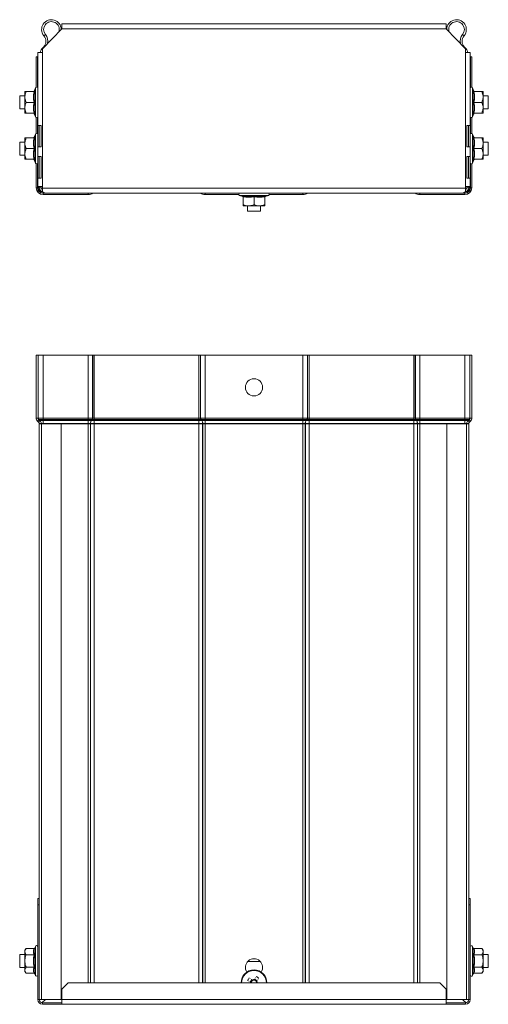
# Model space of a CAD drawing. Header units: millimetres. Extents: x 303 to 964, y -553 to 366.
# Tile 2 of 4: x 745 to 963, y -553 to -95. Entities that reach past the tile are written whole.
import ezdxf

# ---------------------------------------------------------------- set-up
doc = ezdxf.new("R2010")
doc.units = ezdxf.units.MM
doc.linetypes.add('K5LT32768', pattern=[0])
doc.linetypes.add('K5LT32769', pattern=[0])

msp = doc.modelspace()

# ---------------------------------------------------------------- linework, layer by layer
at = {"color": 7, "linetype": 'K5LT32768', "lineweight": 15}
for p, q in [((755.24, -108.52), (764.2, -99.23)), ((764.2, -96.99), (943.2, -96.99)), ((764.2, -99.19), (764.2, -96.99)), ((764.2, -99.23), (764.2, -99.19)), ((764.2, -99.19), (943.2, -99.19)), ((943.2, -96.99), (943.2, -99.19)), ((943.2, -99.19), (943.2, -99.23)), ((943.2, -99.23), (952.15, -108.52)), ((755.87, -102.45), (756.56, -101.87)), ((760.58, -102.99), (760.32, -103.07)), ((760.36, -103.21), (760.32, -103.07)), ((947.08, -103.07), (946.81, -102.98)), ((947.04, -103.22), (947.08, -103.07)), ((951.52, -102.45), (950.83, -101.87)), ((755.24, -110.2), (755.24, -108.52)), ((755.35, -108.12), (755.69, -107.75)), ((951.7, -107.75), (952.05, -108.12)), ((952.15, -108.52), (952.15, -110.2)), ((752.89, -112.25), (752.3, -112.25)), ((752.3, -126.41), (752.3, -112.25)), ((752.99, -112.25), (752.89, -112.25)), ((752.99, -110.2), (755.19, -110.2)), ((752.99, -172.7), (752.99, -110.2)), ((755.19, -172.7), (755.19, -110.2)), ((755.19, -110.2), (755.24, -110.2)), ((952.15, -110.2), (952.2, -110.2)), ((952.2, -110.2), (954.4, -110.2)), ((952.2, -172.7), (952.2, -110.2)), ((954.4, -172.7), (954.4, -110.2)), ((954.4, -112.25), (954.51, -112.25)), ((954.51, -112.25), (955.1, -112.25)), ((955.1, -112.25), (955.1, -126.41)), ((751.9, -126.77), (751.36, -128.24)), ((751.4, -128.25), (751.39, -128.25)), ((956.03, -128.24), (955.5, -126.77)), ((956, -128.25), (956.01, -128.25)), ((747, -130.49), (744.6, -130.49)), ((744.6, -130.49), (744.6, -136.49)), ((747, -128.49), (747.6, -128.49)), ((747, -128.49), (747, -130.99)), ((747, -130.99), (747, -135.99)), ((751.28, -128.49), (747.6, -128.49)), ((956.11, -128.49), (959.8, -128.49)), ((960.4, -128.49), (959.8, -128.49)), ((960.4, -128.49), (960.4, -130.99)), ((962.8, -130.49), (960.4, -130.49)), ((960.4, -135.99), (960.4, -130.99)), ((962.8, -135.13), (962.8, -130.49)), ((744.6, -136.49), (747, -136.49)), ((747, -138.49), (747, -135.99)), ((751.28, -133.49), (747.6, -133.49)), ((751.66, -133.49), (751.28, -133.49)), ((955.74, -133.49), (956.11, -133.49)), ((956.11, -133.49), (959.8, -133.49)), ((960.4, -138.49), (960.4, -135.99)), ((960.4, -136.49), (962.8, -136.49)), ((962.8, -136.49), (962.8, -135.13)), ((747, -138.49), (747.6, -138.49)), ((751.28, -138.49), (747.6, -138.49)), ((751.36, -138.75), (751.9, -140.22)), ((751.4, -138.73), (751.39, -138.73)), ((752.3, -147.91), (752.3, -140.58)), ((955.1, -140.58), (955.1, -147.91)), ((955.5, -140.22), (956.03, -138.75)), ((956, -138.73), (956.01, -138.73)), ((956.11, -138.49), (959.8, -138.49)), ((960.4, -138.49), (959.8, -138.49)), ((753.06, -144.2), (753.06, -154.2)), ((754.66, -144.2), (753.06, -144.2)), ((753.74, -144.2), (753.74, -154.2)), ((754.6, -154.2), (754.6, -144.2)), ((754.66, -154.2), (754.66, -144.2)), ((954.33, -144.2), (952.73, -144.2)), ((952.73, -144.2), (952.73, -154.2)), ((952.8, -144.2), (952.8, -154.2)), ((953.65, -154.2), (953.65, -144.2)), ((954.33, -154.2), (954.33, -144.2)), ((747, -149.99), (747.6, -149.99)), ((747, -149.99), (747, -152.49)), ((751.28, -149.99), (747.6, -149.99)), ((751.9, -148.27), (751.36, -149.74)), ((751.4, -149.75), (751.39, -149.75)), ((754.66, -148.99), (754.6, -148.99)), ((952.8, -148.99), (952.73, -148.99)), ((956.03, -149.74), (955.5, -148.27)), ((956, -149.75), (956.01, -149.75)), ((956.11, -149.99), (959.8, -149.99)), ((960.4, -149.99), (959.8, -149.99)), ((960.4, -149.99), (960.4, -152.49)), ((747, -151.99), (744.6, -151.99)), ((744.6, -151.99), (744.6, -157.99)), ((747, -152.49), (747, -157.49)), ((751.28, -154.99), (747.6, -154.99)), ((751.66, -154.99), (751.28, -154.99)), ((753.06, -154.2), (754.66, -154.2)), ((952.73, -154.2), (954.33, -154.2)), ((955.74, -154.99), (956.11, -154.99)), ((956.11, -154.99), (959.8, -154.99)), ((962.8, -151.99), (960.4, -151.99)), ((960.4, -157.49), (960.4, -152.49)), ((962.8, -156.63), (962.8, -151.99)), ((744.6, -157.99), (747, -157.99)), ((747, -159.99), (747, -157.49)), ((747, -159.99), (747.6, -159.99)), ((751.28, -159.99), (747.6, -159.99)), ((751.36, -160.25), (751.9, -161.72)), ((751.4, -160.23), (751.39, -160.23)), ((753.06, -158.7), (753.06, -168.7)), ((754.66, -158.7), (753.06, -158.7)), ((753.74, -158.7), (753.74, -168.7)), ((754.6, -168.7), (754.6, -158.7)), ((754.66, -168.7), (754.66, -158.7)), ((954.33, -158.7), (952.73, -158.7)), ((952.73, -158.7), (952.73, -168.7)), ((952.8, -158.7), (952.8, -168.7)), ((953.65, -168.7), (953.65, -158.7)), ((954.33, -168.7), (954.33, -158.7)), ((955.5, -161.72), (956.03, -160.25)), ((956, -160.23), (956.01, -160.23)), ((956.11, -159.99), (959.8, -159.99)), ((960.4, -159.99), (959.8, -159.99)), ((960.4, -159.99), (960.4, -157.49)), ((960.4, -157.99), (962.8, -157.99)), ((962.8, -157.99), (962.8, -156.63)), ((752.3, -173.19), (752.3, -162.08)), ((754.6, -160.99), (754.66, -160.99)), ((952.73, -160.99), (952.8, -160.99)), ((955.1, -162.08), (955.1, -173.19)), ((753.06, -168.7), (754.66, -168.7)), ((952.73, -168.7), (954.33, -168.7)), ((752.89, -173.19), (752.3, -173.19)), ((753.4, -173.19), (752.89, -173.19)), ((755.19, -172.7), (752.99, -172.7)), ((753.7, -173.19), (753.4, -173.19)), ((753.7, -173.19), (753.7, -172.7)), ((753.7, -173.19), (754.6, -173.19)), ((754.6, -173.19), (754.6, -172.7)), ((755.24, -172.7), (755.19, -172.7)), ((755.24, -173.49), (755.24, -172.7)), ((755.24, -175.05), (755.24, -173.49)), ((755.24, -173.49), (952.15, -173.49)), ((952.2, -172.7), (952.15, -172.7)), ((952.15, -172.7), (952.15, -173.49)), ((952.15, -173.49), (952.15, -175.05)), ((954.4, -172.7), (952.2, -172.7)), ((952.8, -172.7), (952.8, -173.19)), ((953.7, -173.19), (952.8, -173.19)), ((953.7, -172.7), (953.7, -173.19)), ((953.7, -173.19), (953.99, -173.19)), ((953.99, -173.19), (954.51, -173.19)), ((954.51, -173.19), (955.1, -173.19)), ((755.5, -175.28), (755.5, -175.8)), ((776.5, -175.8), (755.5, -175.8)), ((755.5, -175.8), (755.5, -176.39)), ((776.5, -176.39), (755.5, -176.39)), ((756.69, -175.69), (950.7, -175.69)), ((776.5, -175.8), (776.5, -176.39)), ((830.89, -175.8), (830.89, -176.39)), ((846.61, -176.39), (830.89, -176.39)), ((846.97, -176.79), (848.44, -177.33)), ((848.46, -177.29), (848.46, -177.3)), ((848.7, -177.41), (848.7, -181.09)), ((853.7, -177.03), (853.7, -177.41)), ((853.7, -177.41), (853.7, -181.09)), ((858.7, -177.41), (858.7, -181.09)), ((858.94, -177.29), (858.93, -177.3)), ((858.95, -177.33), (860.42, -176.79)), ((876.5, -176.39), (860.78, -176.39)), ((876.5, -175.8), (876.5, -176.39)), ((951.9, -175.8), (930.89, -175.8)), ((930.89, -175.8), (930.89, -176.39)), ((951.9, -176.39), (930.89, -176.39)), ((951.9, -175.28), (951.9, -175.8)), ((951.9, -175.8), (951.9, -176.39)), ((848.7, -181.69), (848.7, -181.09)), ((848.7, -181.69), (851.2, -181.69)), ((850.7, -181.69), (850.7, -184.09)), ((851.2, -181.69), (856.2, -181.69)), ((858.7, -181.69), (856.2, -181.69)), ((856.7, -184.09), (856.7, -181.69)), ((858.7, -181.69), (858.7, -181.09)), ((850.7, -184.09), (852.05, -184.09)), ((852.05, -184.09), (856.7, -184.09)), ((752.3, -280.48), (752.3, -251.15)), ((753.2, -251.15), (752.3, -251.15)), ((753.2, -280.48), (753.2, -251.15)), ((755.5, -251.15), (753.2, -251.15)), ((755.5, -280.48), (755.5, -251.15)), ((776.5, -251.15), (755.5, -251.15)), ((776.5, -280.48), (776.5, -251.15)), ((778.55, -251.15), (776.5, -251.15)), ((778.55, -280.48), (778.55, -251.15)), ((778.61, -251.15), (778.55, -251.15)), ((778.61, -280.48), (778.61, -251.15)), ((779.32, -251.15), (778.61, -251.15)), ((779.32, -280.48), (779.32, -251.15)), ((828.08, -251.15), (779.32, -251.15)), ((828.08, -280.48), (828.08, -251.15)), ((828.78, -251.15), (828.08, -251.15)), ((828.78, -280.48), (828.78, -251.15)), ((828.84, -251.15), (828.78, -251.15)), ((828.84, -280.48), (828.84, -251.15)), ((830.89, -251.15), (828.84, -251.15)), ((830.89, -280.48), (830.89, -251.15)), ((876.5, -251.15), (830.89, -251.15)), ((876.5, -280.48), (876.5, -251.15)), ((878.55, -251.15), (876.5, -251.15)), ((878.55, -280.48), (878.55, -251.15)), ((878.61, -251.15), (878.55, -251.15)), ((878.61, -280.48), (878.61, -251.15)), ((879.32, -251.15), (878.61, -251.15)), ((879.32, -280.48), (879.32, -251.15)), ((928.08, -251.15), (879.32, -251.15)), ((928.08, -280.48), (928.08, -251.15)), ((928.78, -251.15), (928.08, -251.15)), ((928.78, -280.48), (928.78, -251.15)), ((928.84, -251.15), (928.78, -251.15)), ((928.84, -280.48), (928.84, -251.15)), ((930.89, -251.15), (928.84, -251.15)), ((930.89, -280.48), (930.89, -251.15)), ((951.9, -251.15), (930.89, -251.15)), ((951.9, -280.48), (951.9, -251.15)), ((954.2, -251.15), (951.9, -251.15)), ((954.2, -280.48), (954.2, -251.15)), ((954.2, -251.15), (955.1, -251.15)), ((955.1, -280.48), (955.1, -251.15)), ((753.2, -280.48), (752.3, -280.48)), ((753.49, -281.14), (752.89, -281.81)), ((753.4, -282.28), (752.89, -281.81)), ((755.5, -280.48), (753.2, -280.48)), ((754.01, -281.62), (753.4, -282.28)), ((754.01, -281.62), (753.49, -281.14)), ((755.5, -281.14), (753.49, -281.14)), ((754.6, -282.95), (753.7, -282.95)), ((753.7, -283.15), (753.7, -282.95)), ((753.7, -283.15), (753.7, -551.15)), ((753.7, -283.15), (754.82, -283.15)), ((755.5, -281.62), (754.01, -281.62)), ((754.6, -283.15), (754.6, -282.95)), ((755.5, -282.95), (754.6, -282.95)), ((754.82, -283.15), (754.82, -551.15)), ((754.82, -283.15), (763.92, -283.15)), ((755.5, -281.14), (755.5, -280.48)), ((776.5, -280.48), (755.5, -280.48)), ((755.5, -281.62), (755.5, -281.14)), ((776.5, -281.14), (755.5, -281.14)), ((755.5, -282.95), (755.5, -281.62)), ((776.5, -281.62), (755.5, -281.62)), ((755.5, -283.15), (755.5, -282.95)), ((776.5, -282.95), (755.5, -282.95)), ((763.92, -551.15), (763.92, -283.15)), ((776.5, -283.15), (763.92, -283.15)), ((776.5, -281.14), (776.5, -280.48)), ((778.55, -280.48), (776.5, -280.48)), ((776.5, -281.62), (776.5, -281.14)), ((778.35, -281.14), (776.5, -281.14)), ((776.5, -282.95), (776.5, -281.62)), ((777.98, -281.62), (776.5, -281.62)), ((777.56, -282.95), (776.5, -282.95)), ((776.5, -283.15), (776.5, -282.95)), ((777.56, -283.15), (776.5, -283.15)), ((777.62, -282.95), (777.56, -282.95)), ((777.56, -283.15), (777.56, -282.95)), ((777.62, -283.15), (777.56, -283.15)), ((779.32, -282.95), (777.62, -282.95)), ((777.62, -283.15), (777.62, -282.95)), ((779.32, -283.15), (777.62, -283.15)), ((777.98, -281.62), (778.35, -281.14)), ((778.04, -281.62), (777.98, -281.62)), ((778.04, -281.62), (778.4, -281.14)), ((779.32, -281.62), (778.04, -281.62)), ((778.4, -281.14), (778.35, -281.14)), ((779.32, -281.14), (778.4, -281.14)), ((778.61, -280.48), (778.55, -280.48)), ((779.32, -280.48), (778.61, -280.48)), ((779.32, -281.14), (779.32, -280.48)), ((828.08, -280.48), (779.32, -280.48)), ((779.32, -281.62), (779.32, -281.14)), ((828.08, -281.14), (779.32, -281.14)), ((779.32, -282.95), (779.32, -281.62)), ((828.08, -281.62), (779.32, -281.62)), ((828.08, -282.95), (779.32, -282.95)), ((779.32, -283.15), (779.32, -282.95)), ((828.08, -283.15), (779.32, -283.15)), ((828.08, -281.14), (828.08, -280.48)), ((828.78, -280.48), (828.08, -280.48)), ((828.08, -281.62), (828.08, -281.14)), ((828.99, -281.14), (828.08, -281.14)), ((828.08, -282.95), (828.08, -281.62)), ((829.36, -281.62), (828.08, -281.62)), ((828.08, -283.15), (828.08, -282.95)), ((829.77, -282.95), (828.08, -282.95)), ((829.77, -283.15), (828.08, -283.15)), ((828.84, -280.48), (828.78, -280.48)), ((830.89, -280.48), (828.84, -280.48)), ((829.36, -281.62), (828.99, -281.14)), ((829.05, -281.14), (828.99, -281.14)), ((829.42, -281.62), (829.05, -281.14)), ((830.89, -281.14), (829.05, -281.14)), ((829.42, -281.62), (829.36, -281.62)), ((830.89, -281.62), (829.42, -281.62)), ((829.77, -283.15), (829.77, -282.95)), ((829.83, -282.95), (829.77, -282.95)), ((829.83, -283.15), (829.77, -283.15)), ((829.83, -283.15), (829.83, -282.95)), ((830.89, -282.95), (829.83, -282.95)), ((830.89, -283.15), (829.83, -283.15)), ((830.89, -281.14), (830.89, -280.48)), ((876.5, -280.48), (830.89, -280.48)), ((830.89, -281.62), (830.89, -281.14)), ((876.5, -281.14), (830.89, -281.14)), ((830.89, -282.95), (830.89, -281.62)), ((876.5, -281.62), (830.89, -281.62)), ((830.89, -283.15), (830.89, -282.95)), ((876.5, -282.95), (830.89, -282.95)), ((876.5, -283.15), (830.89, -283.15)), ((876.5, -281.14), (876.5, -280.48)), ((878.55, -280.48), (876.5, -280.48)), ((876.5, -281.62), (876.5, -281.14)), ((878.35, -281.14), (876.5, -281.14)), ((876.5, -282.95), (876.5, -281.62)), ((877.98, -281.62), (876.5, -281.62)), ((877.56, -282.95), (876.5, -282.95)), ((876.5, -283.15), (876.5, -282.95)), ((877.56, -283.15), (876.5, -283.15)), ((877.62, -282.95), (877.56, -282.95)), ((877.56, -283.15), (877.56, -282.95)), ((877.62, -283.15), (877.56, -283.15)), ((879.32, -282.95), (877.62, -282.95)), ((877.62, -283.15), (877.62, -282.95)), ((879.32, -283.15), (877.62, -283.15)), ((877.98, -281.62), (878.35, -281.14)), ((878.04, -281.62), (877.98, -281.62)), ((878.04, -281.62), (878.4, -281.14)), ((879.32, -281.62), (878.04, -281.62)), ((878.4, -281.14), (878.35, -281.14)), ((879.32, -281.14), (878.4, -281.14)), ((878.61, -280.48), (878.55, -280.48)), ((879.32, -280.48), (878.61, -280.48)), ((879.32, -281.14), (879.32, -280.48)), ((928.08, -280.48), (879.32, -280.48)), ((879.32, -281.62), (879.32, -281.14)), ((928.08, -281.14), (879.32, -281.14)), ((879.32, -282.95), (879.32, -281.62)), ((928.08, -281.62), (879.32, -281.62)), ((928.08, -282.95), (879.32, -282.95)), ((879.32, -283.15), (879.32, -282.95)), ((928.08, -283.15), (879.32, -283.15)), ((928.08, -281.14), (928.08, -280.48)), ((928.78, -280.48), (928.08, -280.48)), ((928.08, -281.62), (928.08, -281.14)), ((928.99, -281.14), (928.08, -281.14)), ((928.08, -282.95), (928.08, -281.62)), ((929.36, -281.62), (928.08, -281.62)), ((929.77, -282.95), (928.08, -282.95)), ((928.08, -283.15), (928.08, -282.95)), ((929.77, -283.15), (928.08, -283.15)), ((928.84, -280.48), (928.78, -280.48)), ((930.89, -280.48), (928.84, -280.48)), ((929.36, -281.62), (928.99, -281.14)), ((929.05, -281.14), (928.99, -281.14)), ((929.42, -281.62), (929.05, -281.14)), ((930.89, -281.14), (929.05, -281.14)), ((929.42, -281.62), (929.36, -281.62)), ((930.89, -281.62), (929.42, -281.62)), ((929.77, -283.15), (929.77, -282.95)), ((929.83, -282.95), (929.77, -282.95)), ((929.83, -283.15), (929.77, -283.15)), ((929.83, -283.15), (929.83, -282.95)), ((930.89, -282.95), (929.83, -282.95)), ((930.89, -283.15), (929.83, -283.15)), ((930.89, -281.14), (930.89, -280.48)), ((951.9, -280.48), (930.89, -280.48)), ((930.89, -281.62), (930.89, -281.14)), ((951.9, -281.14), (930.89, -281.14)), ((930.89, -282.95), (930.89, -281.62)), ((951.9, -281.62), (930.89, -281.62)), ((930.89, -283.15), (930.89, -282.95)), ((951.9, -282.95), (930.89, -282.95)), ((943.47, -283.15), (930.89, -283.15)), ((943.47, -283.15), (943.47, -551.15)), ((943.47, -283.15), (952.57, -283.15)), ((954.2, -280.48), (951.9, -280.48)), ((951.9, -281.14), (951.9, -280.48)), ((953.9, -281.14), (951.9, -281.14)), ((951.9, -281.62), (951.9, -281.14)), ((953.39, -281.62), (951.9, -281.62)), ((951.9, -282.95), (951.9, -281.62)), ((952.8, -282.95), (951.9, -282.95)), ((951.9, -283.15), (951.9, -282.95)), ((952.57, -551.15), (952.57, -283.15)), ((952.57, -283.15), (953.7, -283.15)), ((952.8, -282.95), (953.7, -282.95)), ((952.8, -283.15), (952.8, -282.95)), ((953.39, -281.62), (953.9, -281.14)), ((953.39, -281.62), (953.99, -282.28)), ((953.7, -283.15), (953.7, -282.95)), ((953.7, -283.15), (953.7, -505.05)), ((953.9, -281.14), (954.51, -281.81)), ((953.99, -282.28), (954.51, -281.81)), ((954.2, -280.48), (955.1, -280.48)), ((752.99, -504.1), (753.69, -504.1)), ((752.99, -507.1), (752.99, -504.1)), ((753.69, -504.1), (753.69, -507.1)), ((953.7, -504.1), (954.4, -504.1)), ((954.4, -504.1), (954.4, -507.1)), ((753.69, -507.1), (752.99, -507.1)), ((752.99, -507.1), (752.99, -551.15)), ((753.69, -507.1), (753.69, -551.15)), ((953.7, -507.1), (953.7, -505.05)), ((954.4, -507.1), (953.7, -507.1)), ((953.7, -551.15), (953.7, -507.1)), ((954.4, -551.15), (954.4, -507.1)), ((751.9, -526.42), (751.66, -527.08)), ((955.74, -527.08), (955.5, -526.42)), ((747, -530.15), (744.6, -530.15)), ((744.6, -530.15), (744.6, -530.64)), ((744.6, -530.64), (744.6, -536.15)), ((747.6, -527.37), (747, -528.15)), ((747, -528.15), (747, -528.82)), ((747, -528.82), (747, -533.15)), ((751.28, -527.37), (747.6, -527.37)), ((751.28, -530.26), (747.6, -530.26)), ((753.7, -530.15), (753.69, -530.15)), ((956.11, -527.37), (959.8, -527.37)), ((956.11, -530.26), (959.8, -530.26)), ((960.4, -528.15), (959.8, -527.37)), ((960.4, -528.82), (960.4, -528.15)), ((960.4, -533.15), (960.4, -528.82)), ((962.8, -530.15), (960.4, -530.15)), ((962.8, -536.15), (962.8, -530.15)), ((744.6, -536.15), (747, -536.15)), ((747, -533.15), (747, -537.48)), ((751.28, -536.03), (747.6, -536.03)), ((753.69, -536.15), (753.7, -536.15)), ((856.56, -533.35), (850.84, -533.35)), ((956.11, -536.03), (959.8, -536.03)), ((960.4, -533.15), (960.4, -537.48)), ((960.4, -536.15), (962.8, -536.15)), ((747, -537.48), (747, -538.15)), ((747, -538.15), (747.6, -538.92)), ((751.28, -538.92), (747.6, -538.92)), ((751.66, -539.21), (751.9, -539.87)), ((955.5, -539.87), (955.74, -539.21)), ((956.11, -538.92), (959.8, -538.92)), ((959.8, -538.92), (960.4, -538.15)), ((960.4, -538.15), (960.4, -537.48)), ((767.2, -543.35), (764.2, -546.35)), ((767.2, -543.35), (940.2, -543.35)), ((852.72, -541.87), (851.95, -543.06)), ((855.18, -542.38), (853.99, -541.6)), ((943.2, -546.35), (940.2, -543.35)), ((764.2, -551.15), (764.2, -546.35)), ((943.2, -546.35), (943.2, -551.15)), ((752.99, -551.15), (753.69, -551.15)), ((753.7, -551.15), (754.82, -551.15)), ((754.82, -551.15), (763.92, -551.15)), ((755.19, -553.35), (755.19, -552.65)), ((755.19, -552.65), (755.24, -552.65)), ((755.19, -553.35), (755.24, -553.35)), ((755.24, -552.21), (755.24, -552.65)), ((755.24, -552.65), (755.24, -553.35)), ((755.24, -552.65), (764.2, -552.65)), ((755.24, -553.35), (764.2, -553.35)), ((764.2, -551.15), (763.92, -551.15)), ((764.2, -551.15), (943.2, -551.15)), ((764.2, -553.35), (764.2, -551.15)), ((764.2, -553.35), (943.2, -553.35)), ((943.47, -551.15), (943.2, -551.15)), ((943.2, -551.15), (943.2, -553.35)), ((943.2, -552.65), (952.15, -552.65)), ((943.2, -553.35), (952.15, -553.35)), ((943.47, -551.15), (952.57, -551.15)), ((952.15, -552.65), (952.15, -552.21)), ((952.15, -552.65), (952.15, -553.35)), ((952.15, -552.65), (952.2, -552.65)), ((952.15, -553.35), (952.2, -553.35)), ((952.2, -553.35), (952.2, -552.65)), ((952.57, -551.15), (953.7, -551.15)), ((954.4, -551.15), (953.7, -551.15))]:
    msp.add_line(p, q, dxfattribs=at)
at = {"color": 8, "linetype": 'K5LT32769', "lineweight": 15, "true_color": 0x808080}
for p, q in [((755.35, -108.12), (755.49, -108.26)), ((755.69, -107.75), (755.84, -107.9)), ((951.7, -107.75), (951.55, -107.9)), ((952.05, -108.12), (951.9, -108.26)), ((752.89, -126.62), (752.89, -112.25)), ((954.51, -112.25), (954.51, -126.62)), ((751.9, -140.22), (751.9, -126.77)), ((955.5, -126.77), (955.5, -140.22)), ((752.89, -148.12), (752.89, -140.36)), ((954.51, -140.36), (954.51, -148.12)), ((751.9, -161.72), (751.9, -148.27)), ((955.5, -148.27), (955.5, -161.72)), ((752.89, -173.19), (752.89, -161.86)), ((954.51, -161.86), (954.51, -173.19)), ((753.4, -173.19), (753.4, -172.7)), ((953.99, -172.7), (953.99, -173.19)), ((776.5, -175.69), (776.5, -175.8)), ((830.89, -175.69), (830.89, -175.8)), ((846.82, -175.8), (830.89, -175.8)), ((860.42, -176.79), (846.97, -176.79)), ((876.5, -175.8), (860.57, -175.8)), ((876.5, -175.69), (876.5, -175.8)), ((930.89, -175.69), (930.89, -175.8)), ((776.5, -283.15), (776.5, -543.35)), ((777.56, -283.15), (777.56, -543.35)), ((777.62, -283.15), (777.62, -543.35)), ((779.32, -283.15), (779.32, -543.35)), ((828.08, -283.15), (828.08, -543.35)), ((829.77, -283.15), (829.77, -543.35)), ((829.83, -283.15), (829.83, -543.35)), ((830.89, -283.15), (830.89, -543.35)), ((876.5, -283.15), (876.5, -543.35)), ((877.56, -283.15), (877.56, -543.35)), ((877.62, -283.15), (877.62, -543.35)), ((879.32, -283.15), (879.32, -543.35)), ((928.08, -283.15), (928.08, -543.35)), ((929.77, -283.15), (929.77, -543.35)), ((929.83, -283.15), (929.83, -543.35)), ((930.89, -283.15), (930.89, -543.35)), ((751.9, -539.87), (751.9, -526.42)), ((955.5, -526.42), (955.5, -533.15)), ((955.5, -533.15), (955.5, -539.87))]:
    msp.add_line(p, q, dxfattribs=at)
at = {"color": 7, "linetype": 'K5LT32768', "const_width": 0.15}
for points in [[(755.03, -110.2), (755.16, -109.92), (755.24, -109.77)], [(952.15, -109.76), (952.23, -109.92), (952.37, -110.2)], [(854.79, -540.37), (854.68, -540.55), (854.56, -540.73), (854.44, -540.92), (854.32, -541.1), (854.2, -541.28), (854.08, -541.47), (853.95, -541.65), (853.83, -541.84)], [(850.72, -542.25), (850.9, -542.37), (851.08, -542.49), (851.26, -542.61), (851.45, -542.73), (851.63, -542.85), (851.81, -542.97), (852, -543.09), (852.19, -543.21)], [(852.96, -542.02), (852.78, -541.9), (852.59, -541.78), (852.41, -541.66), (852.22, -541.54), (852.04, -541.42), (851.86, -541.3), (851.68, -541.18), (851.5, -541.06)], [(852.19, -543.21), (852.18, -543.32), (852.18, -543.35)], [(855.02, -542.62), (855.14, -542.43), (855.27, -542.25), (855.39, -542.06), (855.51, -541.88), (855.63, -541.69), (855.75, -541.51), (855.86, -541.33), (855.98, -541.15)]]:
    msp.add_lwpolyline(points, dxfattribs=at)
at = {"color": 7, "linetype": 'K5LT32768', "lineweight": 15}
msp.add_circle((853.7, -266.15), 4, dxfattribs=at)
for centre, radius, start, end in [((759.37, -99.54), 4.55, 0.3008, 219.6825), ((759.37, -99.54), 3.65, 342.8201, 219.6825), ((948.02, -99.54), 4.55, 320.3175, 179.7515), ((948.02, -99.54), 3.65, 320.3175, 197.281), ((752.79, -105), 4, 316.4642, 39.6825), ((752.79, -105), 4.9, 346.9301, 39.6825), ((954.6, -105), 4.9, 140.3175, 193.136), ((954.6, -105), 4, 140.3175, 223.5358), ((759.7, -112.25), 6, 136.4642, 160.0519), ((947.7, -112.25), 6, 19.9481, 43.5358), ((751.02, -128.13), 0.36, 277.1763, 342.3276), ((752.43, -126.96), 0.567, 6.832, 160), ((954.96, -126.96), 0.567, 20, 180), ((956.38, -128.13), 0.36, 198.0691, 262.8549), ((751.02, -138.85), 0.36, 18.0699, 82.8551), ((752.43, -140.03), 0.567, 200, 353.168), ((954.96, -140.03), 0.567, 180, 340), ((956.38, -138.85), 0.36, 97.1778, 162.3256), ((751.02, -149.63), 0.36, 277.177, 342.3269), ((752.43, -148.46), 0.567, 6.832, 160), ((954.96, -148.46), 0.567, 20, 180), ((956.38, -149.63), 0.36, 198.0686, 262.855), ((751.02, -160.35), 0.36, 18.0708, 82.8542), ((956.38, -160.35), 0.36, 97.1772, 162.3262), ((752.43, -161.53), 0.567, 200, 353.168), ((954.96, -161.53), 0.567, 180, 340), ((755.5, -173.19), 3.2, 180, 270), ((755.5, -173.19), 2.61, 180, 270), ((755.5, -173.19), 2.09, 180, 270), ((755.5, -173.19), 1.8, 180, 261.791), ((755.5, -173.19), 0.9, 180, 253.4071), ((951.9, -173.19), 2.09, 270, 0), ((951.9, -173.19), 2.61, 270, 0), ((951.9, -173.19), 3.2, 270, 0), ((951.9, -173.19), 0.9, 286.3256, 0), ((951.9, -173.19), 1.8, 278.0796, 0), ((776.5, -172.59), 3.8, 270, 305.3345), ((830.89, -172.59), 3.8, 234.6655, 270), ((847.16, -176.26), 0.567, 90, 250), ((848.34, -177.67), 0.36, 7.1785, 72.3254), ((859.06, -177.67), 0.36, 108.0726, 172.8524), ((860.23, -176.26), 0.567, 290, 90), ((876.5, -172.59), 3.8, 270, 305.3345), ((930.89, -172.59), 3.8, 234.6655, 270), ((754.1, -280.48), 1.8, 180, 227.6859), ((754.1, -280.48), 0.9, 180, 227.6859), ((752.8, -282.95), 0.9, 0, 47.6859), ((752.8, -282.95), 1.8, 0, 47.6859), ((779.76, -282.9), 2.19, 144.0999, 181.1929), ((779.81, -282.9), 2.19, 144.0999, 181.1928), ((777.46, -280.5), 1.1, 324.0904, 1.1966), ((777.52, -280.5), 1.1, 324.0906, 1.1961), ((829.88, -280.5), 1.1, 178.8029, 215.9098), ((829.94, -280.5), 1.1, 178.804, 215.9099), ((827.58, -282.9), 2.19, 358.8068, 35.9001), ((827.64, -282.9), 2.19, 358.807, 35.9005), ((879.76, -282.9), 2.19, 144.0999, 181.1932), ((879.81, -282.9), 2.19, 144.0995, 181.193), ((877.46, -280.5), 1.1, 324.0902, 1.1971), ((877.52, -280.5), 1.1, 324.0909, 1.1963), ((929.88, -280.5), 1.1, 178.8046, 215.9081), ((929.94, -280.5), 1.1, 178.8012, 215.9115), ((927.58, -282.9), 2.19, 358.8075, 35.9005), ((927.64, -282.9), 2.19, 358.8072, 35.8997), ((954.6, -282.95), 1.8, 132.3141, 180), ((954.6, -282.95), 0.9, 132.3141, 180), ((953.3, -280.48), 0.9, 312.3141, 0), ((953.3, -280.48), 1.8, 312.3141, 0), ((752.43, -526.61), 0.567, 6.832, 160), ((954.96, -526.61), 0.567, 20, 180), ((853.7, -536.15), 4, 326.3906, 213.5774), ((752.43, -539.68), 0.567, 200, 353.168), ((853.7, -543.35), 6, 0, 180), ((843.22, -559.38), 22.25, 55.0142, 58.6712), ((954.96, -539.68), 0.567, 180, 340), ((869.65, -553.77), 22.16, 145.008, 148.6808), ((853.7, -543.35), 1.28, 113.1681, 180.5167), ((853.7, -543.35), 1.51, 84.8013, 118.8835), ((853.7, -543.35), 1.28, 90.5167, 113.1681), ((853.7, -543.35), 1.28, 23.1681, 90.5167), ((853.7, -543.35), 1.28, 0.5167, 23.1681), ((853.7, -543.35), 1.51, 0, 28.8835), ((755.19, -551.15), 2.2, 180, 270), ((755.19, -551.15), 1.5, 180, 270), ((952.2, -551.15), 1.5, 270, 0), ((952.2, -551.15), 2.2, 270, 0)]:
    msp.add_arc(centre, radius, start, end, dxfattribs=at)
at = {"color": 8, "linetype": 'K5LT32769', "lineweight": 15, "true_color": 0x808080}
for centre, radius, start, end in [((776.5, -172.59), 3.21, 270, 285.1586), ((830.89, -172.59), 3.21, 254.8414, 270), ((876.5, -172.59), 3.21, 270, 285.1586), ((930.89, -172.59), 3.21, 254.8414, 270), ((853.7, -543.35), 5.77, 0, 180)]:
    msp.add_arc(centre, radius, start, end, dxfattribs=at)
at = {"color": 7, "linetype": 'K5LT32768', "lineweight": 15}
for points, knots in [([(751.66, -128.24), (751.66, -128.24), (751.64, -128.28), (751.6, -128.35), (751.51, -128.43), (751.4, -128.48), (751.32, -128.49), (751.28, -128.49)], [0, 0, 0, 0, 0.007947, 0.267538, 0.528603, 0.763817, 1, 1, 1, 1]), ([(751.66, -128.24), (751.62, -128.45), (751.41, -129.48), (751.26, -131.26), (751.53, -132.79), (751.66, -133.49)], [0, 0, 0, 0, 0.118081, 0.592251, 1, 1, 1, 1]), ([(955.74, -133.49), (955.78, -133.29), (955.99, -132.27), (956.14, -130.5), (955.86, -128.95), (955.74, -128.24)], [0, 0, 0, 0, 0.118085, 0.592266, 1, 1, 1, 1]), ([(956.11, -128.49), (956.07, -128.49), (955.99, -128.48), (955.89, -128.43), (955.8, -128.35), (955.75, -128.28), (955.74, -128.24), (955.74, -128.24)], [0, 0, 0, 0, 0.236201, 0.4714, 0.732472, 0.992048, 1, 1, 1, 1]), ([(747.6, -128.49), (747.32, -129.23), (747.01, -130.05), (747, -130.9), (747, -130.99)], [0, 0, 0, 0, 0.89605, 1, 1, 1, 1]), ([(747, -130.99), (747.08, -131.68), (747.18, -132.53), (747.53, -133.33), (747.6, -133.49)], [0, 0, 0, 0, 0.801475, 1, 1, 1, 1]), ([(751.28, -133.49), (751.15, -132.67), (750.88, -131.01), (751.15, -129.34), (751.28, -128.49)], [0, 0, 0, 0, 0.49215, 1, 1, 1, 1]), ([(956.11, -128.49), (956.24, -129.31), (956.51, -130.98), (956.25, -132.65), (956.11, -133.49)], [0, 0, 0, 0, 0.49215, 1, 1, 1, 1]), ([(960.4, -130.99), (960.32, -130.31), (960.22, -129.45), (959.87, -128.65), (959.8, -128.49)], [0, 0, 0, 0, 0.801471, 1, 1, 1, 1]), ([(959.8, -133.49), (960.07, -132.76), (960.38, -131.94), (960.4, -131.08), (960.4, -130.99)], [0, 0, 0, 0, 0.896033, 1, 1, 1, 1]), ([(747.6, -133.49), (747.32, -134.23), (747.01, -135.05), (747, -135.9), (747, -135.99)], [0, 0, 0, 0, 0.896032, 1, 1, 1, 1]), ([(747, -135.99), (747.08, -136.68), (747.18, -137.53), (747.53, -138.33), (747.6, -138.49)], [0, 0, 0, 0, 0.80147, 1, 1, 1, 1]), ([(751.28, -138.49), (751.15, -137.67), (750.88, -136.01), (751.15, -134.34), (751.28, -133.49)], [0, 0, 0, 0, 0.492151, 1, 1, 1, 1]), ([(751.66, -133.49), (751.62, -133.7), (751.41, -134.72), (751.26, -136.49), (751.53, -138.03), (751.66, -138.75)], [0, 0, 0, 0, 0.118085, 0.592266, 1, 1, 1, 1]), ([(955.74, -138.75), (955.78, -138.54), (955.99, -137.51), (956.14, -135.73), (955.86, -134.2), (955.74, -133.49)], [0, 0, 0, 0, 0.118081, 0.592251, 1, 1, 1, 1]), ([(956.11, -133.49), (956.24, -134.31), (956.51, -135.98), (956.25, -137.65), (956.11, -138.49)], [0, 0, 0, 0, 0.492151, 1, 1, 1, 1]), ([(960.4, -135.99), (960.32, -135.31), (960.22, -134.45), (959.87, -133.65), (959.8, -133.49)], [0, 0, 0, 0, 0.801474, 1, 1, 1, 1]), ([(959.8, -138.49), (960.07, -137.76), (960.38, -136.94), (960.4, -136.08), (960.4, -135.99)], [0, 0, 0, 0, 0.896051, 1, 1, 1, 1]), ([(751.28, -138.49), (751.32, -138.5), (751.4, -138.5), (751.51, -138.56), (751.6, -138.64), (751.64, -138.71), (751.66, -138.75), (751.66, -138.75)], [0, 0, 0, 0, 0.236182, 0.471393, 0.732462, 0.992053, 1, 1, 1, 1]), ([(955.74, -138.75), (955.74, -138.75), (955.75, -138.71), (955.8, -138.64), (955.89, -138.56), (955.99, -138.5), (956.07, -138.5), (956.11, -138.49)], [0, 0, 0, 0, 0.007952, 0.267528, 0.528604, 0.763799, 1, 1, 1, 1]), ([(747.6, -149.99), (747.32, -150.73), (747.01, -151.55), (747, -152.4), (747, -152.49)], [0, 0, 0, 0, 0.896051, 1, 1, 1, 1]), ([(751.28, -154.99), (751.15, -154.17), (750.88, -152.51), (751.15, -150.84), (751.28, -149.99)], [0, 0, 0, 0, 0.492151, 1, 1, 1, 1]), ([(751.66, -149.74), (751.66, -149.74), (751.64, -149.78), (751.6, -149.85), (751.51, -149.93), (751.4, -149.98), (751.32, -149.99), (751.28, -149.99)], [0, 0, 0, 0, 0.007947, 0.267538, 0.528604, 0.763818, 1, 1, 1, 1]), ([(751.66, -149.74), (751.62, -149.95), (751.41, -150.98), (751.26, -152.76), (751.53, -154.29), (751.66, -154.99)], [0, 0, 0, 0, 0.118081, 0.592251, 1, 1, 1, 1]), ([(955.74, -154.99), (955.78, -154.79), (955.99, -153.77), (956.14, -152), (955.86, -150.45), (955.74, -149.74)], [0, 0, 0, 0, 0.118085, 0.592266, 1, 1, 1, 1]), ([(956.11, -149.99), (956.07, -149.99), (955.99, -149.98), (955.89, -149.93), (955.8, -149.85), (955.75, -149.78), (955.74, -149.74), (955.74, -149.74)], [0, 0, 0, 0, 0.236201, 0.471399, 0.732472, 0.992048, 1, 1, 1, 1]), ([(956.11, -149.99), (956.24, -150.81), (956.51, -152.48), (956.25, -154.15), (956.11, -154.99)], [0, 0, 0, 0, 0.492151, 1, 1, 1, 1]), ([(960.4, -152.49), (960.32, -151.81), (960.22, -150.95), (959.87, -150.15), (959.8, -149.99)], [0, 0, 0, 0, 0.801471, 1, 1, 1, 1]), ([(747, -152.49), (747.08, -153.18), (747.18, -154.03), (747.53, -154.83), (747.6, -154.99)], [0, 0, 0, 0, 0.801475, 1, 1, 1, 1]), ([(747.6, -154.99), (747.32, -155.73), (747.01, -156.55), (747, -157.4), (747, -157.49)], [0, 0, 0, 0, 0.896032, 1, 1, 1, 1]), ([(751.28, -159.99), (751.15, -159.17), (750.88, -157.51), (751.15, -155.84), (751.28, -154.99)], [0, 0, 0, 0, 0.492151, 1, 1, 1, 1]), ([(751.66, -154.99), (751.62, -155.2), (751.41, -156.22), (751.26, -157.99), (751.53, -159.53), (751.66, -160.25)], [0, 0, 0, 0, 0.118085, 0.592266, 1, 1, 1, 1]), ([(955.74, -160.25), (955.78, -160.04), (955.99, -159.01), (956.14, -157.23), (955.86, -155.7), (955.74, -154.99)], [0, 0, 0, 0, 0.118081, 0.592251, 1, 1, 1, 1]), ([(956.11, -154.99), (956.24, -155.81), (956.51, -157.48), (956.25, -159.15), (956.11, -159.99)], [0, 0, 0, 0, 0.492151, 1, 1, 1, 1]), ([(959.8, -154.99), (960.07, -154.26), (960.38, -153.44), (960.4, -152.58), (960.4, -152.49)], [0, 0, 0, 0, 0.896032, 1, 1, 1, 1]), ([(960.4, -157.49), (960.32, -156.81), (960.22, -155.95), (959.87, -155.15), (959.8, -154.99)], [0, 0, 0, 0, 0.801474, 1, 1, 1, 1]), ([(747, -157.49), (747.08, -158.18), (747.18, -159.03), (747.53, -159.83), (747.6, -159.99)], [0, 0, 0, 0, 0.801471, 1, 1, 1, 1]), ([(751.28, -159.99), (751.32, -160), (751.4, -160), (751.51, -160.06), (751.6, -160.14), (751.64, -160.21), (751.66, -160.25), (751.66, -160.25)], [0, 0, 0, 0, 0.236182, 0.471396, 0.732462, 0.992053, 1, 1, 1, 1]), ([(955.74, -160.25), (955.74, -160.25), (955.75, -160.21), (955.8, -160.14), (955.89, -160.06), (955.99, -160), (956.07, -160), (956.11, -159.99)], [0, 0, 0, 0, 0.007952, 0.267528, 0.528601, 0.763799, 1, 1, 1, 1]), ([(959.8, -159.99), (960.07, -159.26), (960.38, -158.44), (960.4, -157.58), (960.4, -157.49)], [0, 0, 0, 0, 0.89605, 1, 1, 1, 1]), ([(756.69, -175.69), (756.45, -175.66), (755.97, -175.6), (755.48, -175.23), (755.24, -175.05)], [0, 0, 0, 0, 0.499996, 1, 1, 1, 1]), ([(848.44, -177.03), (848.65, -177.07), (849.68, -177.28), (851.46, -177.43), (852.99, -177.16), (853.7, -177.03)], [0, 0, 0, 0, 0.118083, 0.592256, 1, 1, 1, 1]), ([(848.44, -177.03), (848.44, -177.03), (848.48, -177.05), (848.55, -177.09), (848.63, -177.18), (848.68, -177.29), (848.69, -177.37), (848.7, -177.41)], [0, 0, 0, 0, 0.007947, 0.267537, 0.528595, 0.763801, 1, 1, 1, 1]), ([(853.7, -177.41), (852.88, -177.54), (851.21, -177.8), (849.54, -177.54), (848.7, -177.41)], [0, 0, 0, 0, 0.492146, 1, 1, 1, 1]), ([(853.7, -177.03), (853.9, -177.07), (854.92, -177.28), (856.69, -177.43), (858.23, -177.16), (858.95, -177.03)], [0, 0, 0, 0, 0.118076, 0.592262, 1, 1, 1, 1]), ([(858.7, -177.41), (857.88, -177.54), (856.21, -177.8), (854.54, -177.54), (853.7, -177.41)], [0, 0, 0, 0, 0.492156, 1, 1, 1, 1]), ([(858.7, -177.41), (858.7, -177.37), (858.71, -177.29), (858.76, -177.18), (858.84, -177.09), (858.91, -177.05), (858.95, -177.03), (858.95, -177.03)], [0, 0, 0, 0, 0.236199, 0.471405, 0.732463, 0.992053, 1, 1, 1, 1]), ([(952.15, -175.05), (951.91, -175.23), (951.42, -175.6), (950.94, -175.66), (950.7, -175.69)], [0, 0, 0, 0, 0.500004, 1, 1, 1, 1]), ([(848.7, -181.09), (849.43, -181.37), (850.25, -181.68), (851.11, -181.69), (851.2, -181.69)], [0, 0, 0, 0, 0.896053, 1, 1, 1, 1]), ([(851.2, -181.69), (851.88, -181.61), (852.74, -181.51), (853.54, -181.16), (853.7, -181.09)], [0, 0, 0, 0, 0.801474, 1, 1, 1, 1]), ([(853.7, -181.09), (854.43, -181.37), (855.25, -181.68), (856.11, -181.69), (856.2, -181.69)], [0, 0, 0, 0, 0.896033, 1, 1, 1, 1]), ([(856.2, -181.69), (856.88, -181.61), (857.74, -181.51), (858.54, -181.16), (858.7, -181.09)], [0, 0, 0, 0, 0.801456, 1, 1, 1, 1]), ([(751.28, -527.37), (751.32, -527.37), (751.4, -527.36), (751.51, -527.3), (751.6, -527.2), (751.64, -527.12), (751.66, -527.08), (751.66, -527.08)], [0, 0, 0, 0, 0.236182, 0.471396, 0.732465, 0.992174, 1, 1, 1, 1]), ([(751.66, -527.08), (751.62, -527.2), (751.41, -527.8), (751.26, -528.83), (751.53, -529.71), (751.66, -530.11)], [0, 0, 0, 0, 0.118085, 0.592256, 1, 1, 1, 1]), ([(955.74, -530.11), (955.78, -530), (955.99, -529.41), (956.14, -528.4), (955.86, -527.5), (955.74, -527.08)], [0, 0, 0, 0, 0.11808, 0.59226, 1, 1, 1, 1]), ([(956.11, -527.37), (956.07, -527.37), (955.99, -527.36), (955.89, -527.3), (955.8, -527.2), (955.75, -527.12), (955.74, -527.08), (955.74, -527.08)], [0, 0, 0, 0, 0.236201, 0.471399, 0.732475, 0.992169, 1, 1, 1, 1]), ([(747.6, -527.37), (747.32, -527.8), (747.01, -528.27), (747, -528.77), (747, -528.82)], [0, 0, 0, 0, 0.896033, 1, 1, 1, 1]), ([(747, -528.82), (747.08, -529.21), (747.18, -529.71), (747.53, -530.17), (747.6, -530.26)], [0, 0, 0, 0, 0.801456, 1, 1, 1, 1]), ([(747.6, -530.26), (747.51, -530.5), (747.16, -531.43), (747.07, -532.42), (747, -533.15)], [0, 0, 0, 0, 0.263241, 1, 1, 1, 1]), ([(751.28, -530.26), (751.15, -529.79), (750.88, -528.82), (751.15, -527.86), (751.28, -527.37)], [0, 0, 0, 0, 0.492145, 1, 1, 1, 1]), ([(751.28, -536.03), (751.15, -535.09), (750.88, -533.16), (751.15, -531.24), (751.28, -530.26)], [0, 0, 0, 0, 0.492158, 1, 1, 1, 1]), ([(751.66, -530.11), (751.66, -530.11), (751.64, -530.14), (751.6, -530.17), (751.51, -530.22), (751.4, -530.25), (751.32, -530.26), (751.28, -530.26)], [0, 0, 0, 0, 0.007947, 0.267538, 0.528603, 0.763817, 1, 1, 1, 1]), ([(751.66, -530.11), (751.62, -530.35), (751.41, -531.54), (751.26, -533.58), (751.53, -535.36), (751.66, -536.18)], [0, 0, 0, 0, 0.118082, 0.592258, 1, 1, 1, 1]), ([(955.74, -536.18), (955.78, -535.94), (955.99, -534.76), (956.14, -532.71), (955.86, -530.93), (955.74, -530.11)], [0, 0, 0, 0, 0.118082, 0.592258, 1, 1, 1, 1]), ([(956.11, -530.26), (956.07, -530.26), (955.99, -530.25), (955.89, -530.22), (955.8, -530.17), (955.75, -530.14), (955.74, -530.11), (955.74, -530.11)], [0, 0, 0, 0, 0.236201, 0.4714, 0.732472, 0.992048, 1, 1, 1, 1]), ([(956.11, -527.37), (956.24, -527.85), (956.51, -528.81), (956.25, -529.77), (956.11, -530.26)], [0, 0, 0, 0, 0.492145, 1, 1, 1, 1]), ([(956.11, -530.26), (956.24, -531.21), (956.51, -533.13), (956.25, -535.06), (956.11, -536.03)], [0, 0, 0, 0, 0.492138, 1, 1, 1, 1]), ([(960.4, -528.82), (960.32, -528.42), (960.22, -527.93), (959.87, -527.46), (959.8, -527.37)], [0, 0, 0, 0, 0.801456, 1, 1, 1, 1]), ([(959.8, -530.26), (960.07, -529.83), (960.38, -529.36), (960.4, -528.87), (960.4, -528.82)], [0, 0, 0, 0, 0.896032, 1, 1, 1, 1]), ([(959.8, -530.26), (959.89, -530.5), (960.24, -531.43), (960.33, -532.42), (960.4, -533.15)], [0, 0, 0, 0, 0.26324, 1, 1, 1, 1]), ([(747, -533.15), (747, -533.29), (747.02, -534.24), (747.28, -535.22), (747.59, -536), (747.6, -536.03)], [0, 0, 0, 0, 0.148488, 0.965552, 1, 1, 1, 1]), ([(747.6, -536.03), (747.32, -536.46), (747.01, -536.93), (747, -537.43), (747, -537.48)], [0, 0, 0, 0, 0.89605, 1, 1, 1, 1]), ([(751.28, -538.92), (751.15, -538.45), (750.88, -537.48), (751.15, -536.52), (751.28, -536.03)], [0, 0, 0, 0, 0.49215, 1, 1, 1, 1]), ([(751.66, -536.18), (751.66, -536.18), (751.64, -536.16), (751.6, -536.12), (751.51, -536.07), (751.4, -536.04), (751.32, -536.04), (751.28, -536.03)], [0, 0, 0, 0, 0.007947, 0.267538, 0.528603, 0.763817, 1, 1, 1, 1]), ([(751.66, -536.18), (751.62, -536.3), (751.41, -536.88), (751.26, -537.9), (751.53, -538.8), (751.66, -539.21)], [0, 0, 0, 0, 0.118081, 0.592251, 1, 1, 1, 1]), ([(956.11, -536.03), (956.07, -536.04), (955.99, -536.04), (955.89, -536.07), (955.8, -536.12), (955.75, -536.16), (955.74, -536.18), (955.74, -536.18)], [0, 0, 0, 0, 0.236201, 0.4714, 0.732472, 0.992048, 1, 1, 1, 1]), ([(955.74, -539.21), (955.78, -539.09), (955.99, -538.49), (956.14, -537.46), (955.86, -536.58), (955.74, -536.18)], [0, 0, 0, 0, 0.118085, 0.592266, 1, 1, 1, 1]), ([(956.11, -536.03), (956.24, -536.51), (956.51, -537.47), (956.25, -538.43), (956.11, -538.92)], [0, 0, 0, 0, 0.49215, 1, 1, 1, 1]), ([(960.4, -533.15), (960.39, -533.29), (960.37, -534.24), (960.11, -535.22), (959.81, -536), (959.8, -536.03)], [0, 0, 0, 0, 0.148488, 0.965553, 1, 1, 1, 1]), ([(960.4, -537.48), (960.32, -537.08), (960.22, -536.59), (959.87, -536.12), (959.8, -536.03)], [0, 0, 0, 0, 0.801471, 1, 1, 1, 1]), ([(747, -537.48), (747.08, -537.87), (747.18, -538.37), (747.53, -538.83), (747.6, -538.92)], [0, 0, 0, 0, 0.801475, 1, 1, 1, 1]), ([(751.66, -539.21), (751.66, -539.21), (751.64, -539.17), (751.6, -539.09), (751.51, -539), (751.4, -538.93), (751.32, -538.92), (751.28, -538.92)], [0, 0, 0, 0, 0.008048, 0.267533, 0.528587, 0.763789, 1, 1, 1, 1]), ([(955.74, -539.21), (955.74, -539.21), (955.75, -539.17), (955.8, -539.09), (955.89, -539), (955.99, -538.93), (956.07, -538.92), (956.11, -538.92)], [0, 0, 0, 0, 0.008052, 0.267523, 0.528585, 0.76377, 1, 1, 1, 1]), ([(959.8, -538.92), (960.07, -538.5), (960.38, -538.02), (960.4, -537.53), (960.4, -537.48)], [0, 0, 0, 0, 0.896033, 1, 1, 1, 1]), ([(756.69, -551.15), (756.45, -551.35), (755.97, -551.74), (755.48, -552.05), (755.24, -552.21)], [0, 0, 0, 0, 0.499998, 1, 1, 1, 1]), ([(952.15, -552.21), (951.91, -552.05), (951.42, -551.74), (950.94, -551.35), (950.7, -551.15)], [0, 0, 0, 0, 0.500002, 1, 1, 1, 1])]:
    msp.add_open_spline(points, degree=3, knots=knots, dxfattribs=at)
at = {"color": 8, "linetype": 'K5LT32769', "lineweight": 15, "true_color": 0x808080}
for points, knots in [([(751.39, -128.25), (751.38, -128.25), (751.31, -128.26), (751.5, -128.25), (751.66, -128.24)], [0, 0, 0, 0, 0.119431, 1, 1, 1, 1]), ([(955.74, -128.24), (955.78, -128.24), (955.96, -128.25), (955.98, -128.25), (956, -128.25)], [0, 0, 0, 0, 0.236143, 1, 1, 1, 1]), ([(751.66, -138.75), (751.61, -138.74), (751.43, -138.74), (751.41, -138.73), (751.4, -138.73)], [0, 0, 0, 0, 0.236143, 1, 1, 1, 1]), ([(956.01, -138.73), (956.02, -138.73), (956.08, -138.73), (955.9, -138.74), (955.74, -138.75)], [0, 0, 0, 0, 0.119431, 1, 1, 1, 1]), ([(751.39, -149.75), (751.38, -149.75), (751.31, -149.76), (751.5, -149.75), (751.66, -149.74)], [0, 0, 0, 0, 0.119431, 1, 1, 1, 1]), ([(955.74, -149.74), (955.78, -149.74), (955.96, -149.75), (955.98, -149.75), (956, -149.75)], [0, 0, 0, 0, 0.236143, 1, 1, 1, 1]), ([(751.66, -160.25), (751.61, -160.24), (751.43, -160.24), (751.41, -160.23), (751.4, -160.23)], [0, 0, 0, 0, 0.236143, 1, 1, 1, 1]), ([(956.01, -160.23), (956.02, -160.23), (956.08, -160.23), (955.9, -160.24), (955.74, -160.25)], [0, 0, 0, 0, 0.119431, 1, 1, 1, 1]), ([(848.46, -177.3), (848.46, -177.31), (848.46, -177.37), (848.45, -177.19), (848.44, -177.03)], [0, 0, 0, 0, 0.119431, 1, 1, 1, 1]), ([(858.95, -177.03), (858.95, -177.07), (858.94, -177.25), (858.94, -177.27), (858.94, -177.29)], [0, 0, 0, 0, 0.236182, 1, 1, 1, 1])]:
    msp.add_open_spline(points, degree=3, knots=knots, dxfattribs=at)

doc.saveas('drawing.dxf')
